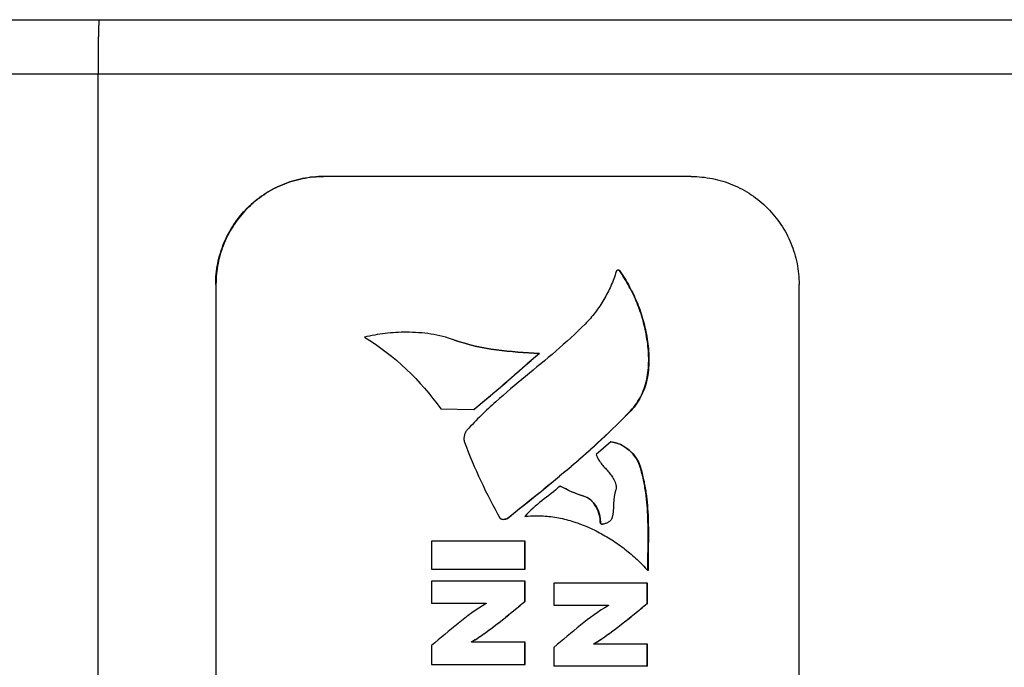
# Model space of a CAD drawing. Header units: inches. Extents: x 0 to 22, y 0 to 17.
# Tile 48 of 51: x 16.607 to 17.324, y 11.994 to 12.466. Entities that reach past the tile are written whole.
import ezdxf

# ---------------------------------------------------------------- set-up
doc = ezdxf.new("R2010")
doc.units = ezdxf.units.IN
doc.header["$LTSCALE"] = 1.21
doc.header["$MEASUREMENT"] = 0
doc.layers.get('0').update_dxf_attribs({"linetype": 'CONTINUOUS'})
doc.layers.add('DIMENSIONS', color=7, linetype='CONTINUOUS')
doc.styles.get("Standard").update_dxf_attribs({"font": 'txt', "width": 0.8})
doc.dimstyles.new('DIMSTYLE_1', dxfattribs={"dimtxt": 0.125, "dimasz": 0.18, "dimexe": 0.125, "dimexo": 0.0625, "dimgap": 0.0625, "dimtad": 0, "dimtih": 1, "dimtoh": 1, "dimdec": 3, "dimdsep": 46, "dimtxsty": 'STANDARD', "dimblk": '_FILLED', "dimblk1": '_FILLED', "dimblk2": '_FILLED', "dimcen": 0.09, "dimadec": 3, "dimazin": 2, "dimtp": 0.001, "dimtm": 0.001, "dimtfac": 1, "dimtdec": 3, "dimtofl": 0, "dimtmove": 0, "dimatfit": 3, "dimldrblk": '_FILLED', "dimfxl": 1, "dimtolj": 1, "dimarcsym": 0})

# ---------------------------------------------------------------- blocks, each defined once
blk = doc.blocks.new('_FILLED')
at = {"color": 0, "linetype": 'BYBLOCK'}
blk.add_solid([(0, 0), (-1, 0.1736), (-1, -0.1736)], dxfattribs=at)
blk = doc.blocks.new('*D0')
at = {"layer": 'DIMENSIONS', "color": 2, "linetype": 'CONTINUOUS'}
for p, q in [((10.12914, 12.57), (10.12914, 13.60235)), ((17.58516, 11.6871), (17.58516, 13.60235)), ((10.12914, 13.47735), (12.70715, 13.47735)), ((17.58516, 13.47735), (14.63215, 13.47735))]:
    blk.add_line(p, q, dxfattribs=at)
at = {"layer": 'DIMENSIONS', "color": 2, "linetype": 'CONTINUOUS', "xscale": 0.18, "yscale": 0.18, "zscale": 0.18, "rotation": 180}
blk.add_blockref('_FILLED', (10.12914, 13.47735), dxfattribs=at)
at = {"layer": 'DIMENSIONS', "color": 2, "linetype": 'CONTINUOUS', "xscale": 0.18, "yscale": 0.18, "zscale": 0.18}
blk.add_blockref('_FILLED', (17.58516, 13.47735), dxfattribs=at)
at = {"layer": 'DIMENSIONS', "color": 2, "linetype": 'CONTINUOUS', "insert": (13.66965, 13.53985), "char_height": 0.125, "width": 1.8, "attachment_point": 2, "line_spacing_factor": 0.9}
blk.add_mtext('(1000.00 [39.370])', dxfattribs=at)

msp = doc.modelspace()

# ---------------------------------------------------------------- linework, layer by layer
at = {"color": 7, "linetype": 'CONTINUOUS'}
for p, q in [((16.43741, 12.46554), (17.34622, 12.46554)), ((16.42224, 12.42617), (16.66372, 12.42617)), ((16.66372, 12.42617), (17.34673, 12.42617)), ((16.66372, 11.29231), (16.66372, 12.42617)), ((17.09606, 12.35137), (16.82821, 12.35137)), ((17.09606, 12.35137), (17.09628, 12.35137)), ((17.04395, 12.28284), (17.04378, 12.28284)), ((16.74949, 12.27263), (16.74971, 12.27263)), ((16.74949, 12.27263), (16.74949, 11.44586)), ((16.74971, 12.27263), (16.74971, 11.44586)), ((17.17479, 11.44586), (17.17479, 12.27263)), ((16.9237, 12.23214), (16.92353, 12.23214)), ((16.9855, 12.22241), (16.98533, 12.22241)), ((16.91365, 12.1819), (16.93766, 12.18158)), ((16.93783, 12.18158), (16.93766, 12.18158)), ((17.0521, 12.1806), (17.05192, 12.1806)), ((17.0376, 12.15784), (17.02685, 12.14883)), ((17.05918, 12.13942), (17.05901, 12.13942)), ((17.00069, 12.12572), (17.00052, 12.12572)), ((17.01781, 12.11839), (17.01764, 12.11839)), ((16.96231, 12.10217), (16.96214, 12.10217)), ((16.97515, 12.10351), (16.97497, 12.10351)), ((17.03005, 12.09914), (17.02988, 12.09914)), ((16.97511, 12.08564), (16.90684, 12.08564)), ((16.90684, 12.08564), (16.90684, 12.06513)), ((16.97493, 12.06513), (16.97493, 12.08564)), ((16.97511, 12.06513), (16.97511, 12.08564)), ((16.90684, 12.06513), (16.97511, 12.06513)), ((17.06477, 12.06414), (17.0646, 12.06414)), ((16.97511, 12.05639), (16.90684, 12.05639)), ((16.90684, 12.05639), (16.90684, 12.04025)), ((16.9749, 12.04151), (16.97493, 12.05639)), ((16.97507, 12.04151), (16.97511, 12.05639)), ((17.06426, 12.05501), (16.99599, 12.05501)), ((16.99599, 12.05501), (16.99599, 12.03887)), ((17.06409, 12.04013), (17.06409, 12.05501)), ((17.06426, 12.04013), (17.06426, 12.05501)), ((16.90684, 12.04025), (16.94671, 12.04025)), ((16.94671, 12.04025), (16.94671, 12.04005)), ((16.97507, 12.04151), (16.9749, 12.04151)), ((16.99599, 12.03887), (17.0359, 12.03887)), ((17.0359, 12.03887), (17.0359, 12.03867)), ((17.06426, 12.04013), (17.06409, 12.04013)), ((16.90688, 12.0095), (16.90688, 11.99576)), ((16.9361, 12.01214), (16.93593, 12.01214)), ((16.93593, 12.0119), (16.93593, 12.01214)), ((16.9361, 12.0119), (16.93593, 12.0119)), ((16.9361, 12.0119), (16.9361, 12.01214)), ((16.9749, 12.0119), (16.9361, 12.0119)), ((16.97507, 12.0119), (16.9749, 12.0119)), ((16.9749, 11.99576), (16.9749, 12.0119)), ((16.97507, 11.99576), (16.97507, 12.0119)), ((17.02525, 12.01076), (17.02508, 12.01076)), ((17.02508, 12.01056), (17.02508, 12.01076)), ((17.02525, 12.01056), (17.02508, 12.01056)), ((17.02525, 12.01056), (17.02525, 12.01076)), ((17.06409, 12.01054), (17.02525, 12.01056)), ((17.06426, 12.01054), (17.06409, 12.01054)), ((17.06409, 11.9944), (17.06409, 12.01054)), ((17.06426, 11.9944), (17.06426, 12.01054)), ((16.99603, 12.00812), (16.99603, 11.99438)), ((16.90688, 11.99576), (16.97507, 11.99576)), ((17.06426, 11.9944), (16.99603, 11.99438))]:
    msp.add_line(p, q, dxfattribs=at)
for points, knots in [([(16.66458, 12.46554), (16.66455, 12.46554), (16.66452, 12.46546), (16.66448, 12.46533), (16.66444, 12.46508), (16.6644, 12.46475), (16.66436, 12.46433), (16.66432, 12.46382), (16.66428, 12.46321), (16.66423, 12.46223), (16.66416, 12.46078), (16.66409, 12.4588), (16.66403, 12.45651), (16.66396, 12.45392), (16.66391, 12.45107), (16.66386, 12.44797), (16.66382, 12.44467), (16.66377, 12.43994), (16.66373, 12.43375), (16.66372, 12.42873), (16.66372, 12.42617)], [0, 0, 0, 0, 0.00161, 0.005371, 0.011466, 0.019915, 0.030708, 0.043826, 0.05924, 0.076915, 0.118874, 0.169307, 0.22773, 0.293585, 0.366237, 0.444989, 0.529083, 0.617708, 0.80511, 1, 1, 1, 1]), ([(16.74949, 12.27263), (16.74949, 12.27777), (16.75051, 12.28809), (16.75502, 12.30295), (16.76234, 12.31665), (16.77219, 12.32866), (16.7842, 12.33852), (16.7979, 12.34584), (16.81275, 12.35035), (16.82307, 12.35137), (16.82821, 12.35137)], [0, 0, 0, 0, 0.125014, 0.250027, 0.375035, 0.500038, 0.625035, 0.750027, 0.875015, 1, 1, 1, 1]), ([(16.82821, 12.35137), (16.82308, 12.35135), (16.81278, 12.35031), (16.79796, 12.34578), (16.7843, 12.33844), (16.77233, 12.32859), (16.76251, 12.31659), (16.75521, 12.3029), (16.75072, 12.28806), (16.74971, 12.27776), (16.74971, 12.27263)], [0, 0, 0, 0, 0.124986, 0.249973, 0.374965, 0.499962, 0.624965, 0.749973, 0.874986, 1, 1, 1, 1]), ([(17.09628, 12.35137), (17.10141, 12.35135), (17.11171, 12.35031), (17.12653, 12.34578), (17.14019, 12.33844), (17.15216, 12.32859), (17.16198, 12.31659), (17.16928, 12.3029), (17.17377, 12.28806), (17.17479, 12.27776), (17.17479, 12.27263)], [0, 0, 0, 0, 0.124986, 0.249973, 0.374965, 0.499962, 0.624965, 0.749973, 0.874986, 1, 1, 1, 1]), ([(17.04149, 12.2821), (17.04038, 12.2785), (17.03776, 12.27147), (17.03263, 12.26147), (17.02635, 12.25216), (17.02142, 12.2465), (17.01878, 12.24383)], [0, 0, 0, 0, 0.251379, 0.500317, 0.749032, 1, 1, 1, 1]), ([(17.04299, 12.28319), (17.04268, 12.28319), (17.04219, 12.28304), (17.04171, 12.28259), (17.04155, 12.28227), (17.04149, 12.2821)], [0, 0, 0, 0, 0.467868, 0.723186, 1, 1, 1, 1]), ([(17.04378, 12.28284), (17.0437, 12.28296), (17.04344, 12.28314), (17.04314, 12.28319), (17.04299, 12.28319)], [0, 0, 0, 0, 0.472691, 1, 1, 1, 1]), ([(17.04316, 12.28319), (17.04331, 12.28319), (17.04361, 12.28314), (17.04387, 12.28296), (17.04395, 12.28284)], [0, 0, 0, 0, 0.527309, 1, 1, 1, 1]), ([(17.05192, 12.1806), (17.05356, 12.1823), (17.05652, 12.18592), (17.05999, 12.19194), (17.0625, 12.19835), (17.06415, 12.20504), (17.06503, 12.21192), (17.06531, 12.22125), (17.06442, 12.23058), (17.06271, 12.23968), (17.06109, 12.24629), (17.05911, 12.25272), (17.05601, 12.26107), (17.05115, 12.27129), (17.04638, 12.27903), (17.04378, 12.28284)], [0, 0, 0, 0, 0.06428, 0.126901, 0.189049, 0.251473, 0.314512, 0.378164, 0.505933, 0.569024, 0.630873, 0.691807, 0.752325, 0.874059, 1, 1, 1, 1]), ([(17.04395, 12.28284), (17.04655, 12.27903), (17.05132, 12.27129), (17.05618, 12.26107), (17.05929, 12.25272), (17.06126, 12.24629), (17.06288, 12.23968), (17.06459, 12.23058), (17.06548, 12.22125), (17.0652, 12.21192), (17.06432, 12.20504), (17.06267, 12.19835), (17.06016, 12.19194), (17.05669, 12.18592), (17.05373, 12.1823), (17.0521, 12.1806)], [0, 0, 0, 0, 0.125941, 0.247675, 0.308193, 0.369127, 0.430976, 0.494067, 0.621836, 0.685488, 0.748527, 0.810951, 0.873099, 0.93572, 1, 1, 1, 1]), ([(17.01878, 12.24383), (17.01198, 12.23692), (16.99771, 12.22394), (16.9754, 12.20572), (16.95701, 12.19038), (16.94291, 12.17725), (16.93615, 12.17028), (16.93286, 12.16666)], [0, 0, 0, 0, 0.251738, 0.49992, 0.748003, 0.873168, 1, 1, 1, 1]), ([(16.88851, 12.23784), (16.88334, 12.23784), (16.87305, 12.2372), (16.8629, 12.23539), (16.85792, 12.23422)], [0, 0, 0, 0, 0.502526, 1, 1, 1, 1]), ([(16.92353, 12.23214), (16.91797, 12.23412), (16.90637, 12.23698), (16.89448, 12.23784), (16.88851, 12.23784)], [0, 0, 0, 0, 0.49699, 1, 1, 1, 1]), ([(16.96214, 12.10217), (16.97004, 12.10847), (16.98565, 12.12092), (17.00861, 12.13989), (17.03083, 12.15956), (17.045, 12.17341), (17.05192, 12.1806)], [0, 0, 0, 0, 0.253951, 0.502066, 0.74905, 1, 1, 1, 1]), ([(17.0521, 12.1806), (17.04517, 12.17341), (17.03101, 12.15956), (17.00879, 12.13989), (16.98582, 12.12092), (16.97021, 12.10847), (16.96231, 12.10217)], [0, 0, 0, 0, 0.25095, 0.497934, 0.746049, 1, 1, 1, 1]), ([(16.93286, 12.16666), (16.93238, 12.16613), (16.93154, 12.16485), (16.9307, 12.16265), (16.93035, 12.1602), (16.93061, 12.15853), (16.93089, 12.15776)], [0, 0, 0, 0, 0.225714, 0.479315, 0.74116, 1, 1, 1, 1]), ([(16.93089, 12.15776), (16.93442, 12.14819), (16.94234, 12.12927), (16.95184, 12.11111), (16.95691, 12.10217)], [0, 0, 0, 0, 0.49834, 1, 1, 1, 1]), ([(17.02685, 12.14883), (17.02722, 12.14764), (17.02828, 12.14533), (17.03046, 12.14223), (17.03291, 12.13937), (17.03543, 12.13659), (17.03741, 12.13419), (17.03885, 12.13211), (17.03985, 12.13043), (17.04072, 12.12864), (17.04135, 12.12677), (17.04159, 12.12487), (17.04136, 12.12361), (17.04114, 12.12304)], [0, 0, 0, 0, 0.12331, 0.248227, 0.373338, 0.495941, 0.618392, 0.680999, 0.745552, 0.811815, 0.876974, 0.939281, 1, 1, 1, 1]), ([(17.0646, 12.06414), (17.06454, 12.07047), (17.06475, 12.08312), (17.0648, 12.09893), (17.06412, 12.11154), (17.06327, 12.11938), (17.06227, 12.1256), (17.06103, 12.13179), (17.05987, 12.13638), (17.05901, 12.13942)], [0, 0, 0, 0, 0.250414, 0.500848, 0.625637, 0.750235, 0.812596, 0.875049, 1, 1, 1, 1]), ([(17.05918, 12.13942), (17.06004, 12.13638), (17.0612, 12.13179), (17.06244, 12.1256), (17.06344, 12.11938), (17.06429, 12.11154), (17.06497, 12.09893), (17.06492, 12.08312), (17.06472, 12.07047), (17.06477, 12.06414)], [0, 0, 0, 0, 0.124951, 0.187404, 0.249765, 0.374363, 0.499152, 0.749586, 1, 1, 1, 1]), ([(16.95691, 12.10217), (16.95698, 12.10204), (16.95728, 12.10182), (16.9581, 12.10153), (16.95883, 12.10146), (16.95935, 12.10146)], [0, 0, 0, 0, 0.171952, 0.403376, 1, 1, 1, 1]), ([(16.95935, 12.10146), (16.95987, 12.10146), (16.96064, 12.10154), (16.96158, 12.10182), (16.96198, 12.10204), (16.96214, 12.10217)], [0, 0, 0, 0, 0.537906, 0.78386, 1, 1, 1, 1]), ([(16.96231, 12.10217), (16.96215, 12.10204), (16.96175, 12.10182), (16.96082, 12.10154), (16.96005, 12.10146), (16.95952, 12.10146)], [0, 0, 0, 0, 0.21614, 0.462094, 1, 1, 1, 1]), ([(16.97497, 12.10351), (16.97573, 12.10361), (16.97874, 12.10395), (16.98178, 12.10409), (16.98406, 12.10409)], [0, 0, 0, 0, 0.249645, 1, 1, 1, 1]), ([(16.98406, 12.10409), (16.9878, 12.10409), (16.99535, 12.10352), (17.00654, 12.10115), (17.01753, 12.09744), (17.02819, 12.09254), (17.03837, 12.08663), (17.04793, 12.07986), (17.05673, 12.07238), (17.06209, 12.06695), (17.0646, 12.06414)], [0, 0, 0, 0, 0.121507, 0.245014, 0.370546, 0.497597, 0.625279, 0.752449, 0.877809, 1, 1, 1, 1]), ([(17.03838, 12.10225), (17.03831, 12.10197), (17.03802, 12.10141), (17.03737, 12.10065), (17.03652, 12.09994), (17.03521, 12.09908), (17.03378, 12.09841), (17.03237, 12.09802), (17.03169, 12.09793), (17.03138, 12.09793)], [0, 0, 0, 0, 0.100846, 0.21753, 0.347872, 0.486795, 0.764607, 0.89064, 1, 1, 1, 1]), ([(17.03138, 12.09793), (17.03117, 12.09793), (17.03079, 12.09796), (17.03027, 12.09817), (17.02992, 12.0986), (17.02988, 12.09896), (17.02988, 12.09914)], [0, 0, 0, 0, 0.285102, 0.524314, 0.744676, 1, 1, 1, 1]), ([(17.03005, 12.09914), (17.03005, 12.09897), (17.03009, 12.09863), (17.03038, 12.09822), (17.03085, 12.09799), (17.03119, 12.09794), (17.03138, 12.09793)], [0, 0, 0, 0, 0.261046, 0.485304, 0.722224, 1, 1, 1, 1]), ([(16.93593, 12.01214), (16.93773, 12.01308), (16.94033, 12.01469), (16.94368, 12.01701), (16.947, 12.01937), (16.95109, 12.0224), (16.95592, 12.02613), (16.9607, 12.02993), (16.96703, 12.03506), (16.97174, 12.03893), (16.9749, 12.04151)], [0, 0, 0, 0, 0.124927, 0.187515, 0.250094, 0.375151, 0.500136, 0.625099, 0.750062, 1, 1, 1, 1]), ([(16.97507, 12.04151), (16.97191, 12.03893), (16.9672, 12.03506), (16.96088, 12.02993), (16.9561, 12.02613), (16.95126, 12.0224), (16.94717, 12.01937), (16.94385, 12.01701), (16.9405, 12.01469), (16.9379, 12.01308), (16.9361, 12.01214)], [0, 0, 0, 0, 0.249938, 0.374901, 0.499864, 0.624849, 0.749906, 0.812485, 0.875073, 1, 1, 1, 1]), ([(17.02512, 12.01078), (17.02692, 12.01173), (17.02952, 12.01334), (17.03287, 12.01565), (17.03619, 12.01802), (17.04028, 12.02104), (17.04511, 12.02477), (17.04989, 12.02856), (17.05622, 12.03368), (17.06093, 12.03756), (17.06409, 12.04013)], [0, 0, 0, 0, 0.124929, 0.187516, 0.250094, 0.375149, 0.500135, 0.625098, 0.750062, 1, 1, 1, 1]), ([(17.06426, 12.04013), (17.0611, 12.03756), (17.05638, 12.03368), (17.05005, 12.02855), (17.04527, 12.02475), (17.04043, 12.02103), (17.03633, 12.018), (17.03301, 12.01563), (17.02966, 12.01331), (17.02705, 12.01171), (17.02525, 12.01076)], [0, 0, 0, 0, 0.249939, 0.374902, 0.499866, 0.624852, 0.749907, 0.812486, 0.875073, 1, 1, 1, 1])]:
    msp.add_open_spline(points, degree=3, knots=knots, dxfattribs=at)
for points in [[(16.85792, 12.23422), (16.87974, 12.22107), (16.89888, 12.20266), (16.91365, 12.1819)], [(16.98533, 12.22241), (16.9645, 12.22337), (16.94317, 12.22512), (16.92353, 12.23214)], [(16.9237, 12.23214), (16.94334, 12.22512), (16.96467, 12.22337), (16.9855, 12.22241)], [(16.93766, 12.18158), (16.95393, 12.19474), (16.96952, 12.20871), (16.98533, 12.22241)], [(16.9855, 12.22241), (16.96969, 12.20871), (16.9541, 12.19474), (16.93783, 12.18158)], [(17.05901, 12.13942), (17.05644, 12.14848), (17.047, 12.15731), (17.0376, 12.15784)], [(17.03777, 12.15784), (17.04717, 12.15731), (17.05661, 12.14848), (17.05918, 12.13942)], [(17.00052, 12.12572), (16.99225, 12.11804), (16.98212, 12.11225), (16.97497, 12.10351)], [(17.01764, 12.11839), (17.01164, 12.11998), (17.00604, 12.12289), (17.00052, 12.12572)], [(17.00069, 12.12572), (17.00622, 12.12289), (17.01181, 12.11998), (17.01781, 12.11839)], [(17.02988, 12.09914), (17.03011, 12.10674), (17.02499, 12.11645), (17.01764, 12.11839)], [(17.01781, 12.11839), (17.02517, 12.11645), (17.03029, 12.10674), (17.03005, 12.09914)], [(17.04114, 12.12304), (17.03861, 12.11652), (17.0402, 12.109), (17.03838, 12.10225)], [(16.94671, 12.04005), (16.93223, 12.03166), (16.91977, 12.02017), (16.90688, 12.0095)], [(17.0359, 12.03867), (17.0214, 12.0303), (17.00893, 12.01879), (16.99603, 12.00812)], [(17.02508, 12.01076), (17.02509, 12.01076), (17.02511, 12.01077), (17.02512, 12.01078)]]:
    msp.add_open_spline(points, degree=3, dxfattribs=at)

# ---------------------------------------------------------------- dimensions: what is measured, and where the dimension line sits
at = {"layer": 'DIMENSIONS', "color": 2, "linetype": 'CONTINUOUS'}
dim = msp.add_linear_dim(base=(17.58516, 13.47735), p1=(10.12914, 12.5075), p2=(17.58516, 11.6246), text='(1000.00 [39.370])', dimstyle='DIMSTYLE_1', dxfattribs=at)
dim.commit()
dim.dimension.update_dxf_attribs({"geometry": '*D0', "text_midpoint": (13.66965, 13.47735), "dimtype": 160})

doc.saveas('drawing.dxf')
